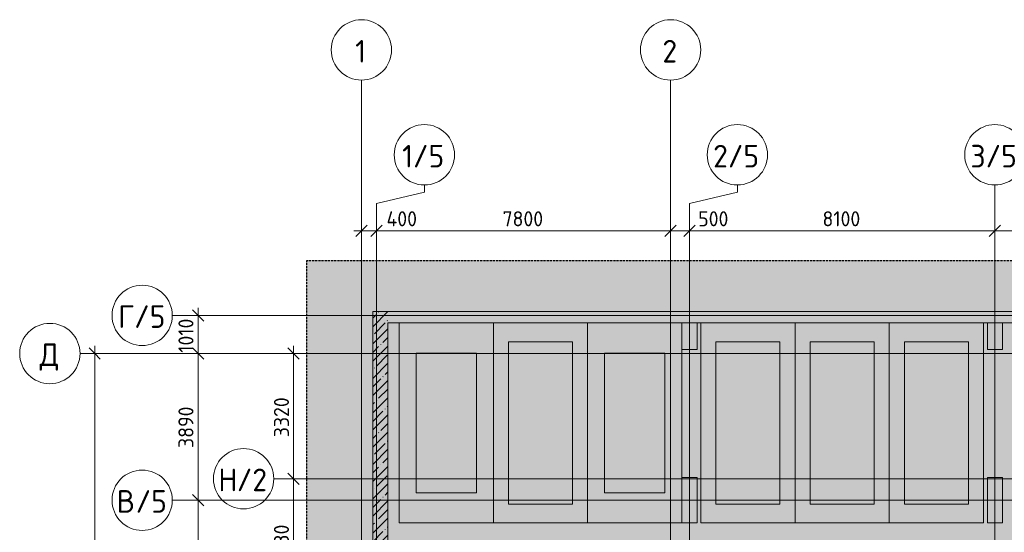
# Model space of a CAD drawing. Header units: millimetres. Extents: x -9064 to 167246, y -7619 to 134351.
# Tile 34 of 112: x -9064 to 17050, y 120760 to 134351. Entities that reach past the tile are written whole.
import ezdxf

# ---------------------------------------------------------------- set-up
doc = ezdxf.new("R2010")
doc.units = ezdxf.units.MM
doc.linetypes.add('3_ Штрих_ 5 х 3 мм', pattern=[8, 5, -3])
doc.linetypes.add('4_ Штрихпунктир_ 10 х 2 мм', pattern=[14, 10, -2, 0, -2])
for name, color, linetype, lineweight in [('A-ANNO-DIMS', 7, 'Continuous', 5), ('A-ANNO-DIMS-200', 7, 'Continuous', 5), ('A-DETL', 7, 'Continuous', 15), ('A-DETL-GENF', 7, 'Continuous', 13), ('A-WALL', 7, 'Continuous', 13), ('A-WALL-PATT', 7, 'Continuous', 13), ('C-PRKG', 7, 'Continuous', 13), ('S-COLS', 7, 'Continuous', 15), ('S-GRID', 7, 'Continuous', 5), ('S-GRID-IDEN', 7, 'Continuous', 5)]:
    doc.layers.add(name, color=color, linetype=linetype, lineweight=lineweight)
doc.styles.add('GOST Common_1', font='GOST_Common.ttf', dxfattribs={"height": 600})
doc.styles.add('GOST Common_2', font='GOST_Common.ttf', dxfattribs={"height": 400})
doc.dimstyles.new('2_мм', dxfattribs={"dimscale": 304.8, "dimtxt": 402.285999, "dimasz": 0.984252, "dimexe": 0.656168, "dimexo": 0.984252, "dimgap": 0, "dimtad": 1, "dimdec": 0, "dimdsep": 46, "dimtxsty": 'GOST Common_2', "dimblk1": 'OBLIQUE', "dimblk2": 'OBLIQUE', "dimsah": 1, "dimcen": 0.09, "dimdle": 0.656168, "dimadec": 5, "dimazin": 2, "dimtfac": 1, "dimtdec": 4, "dimtix": 1, "dimtmove": 0, "dimatfit": 3, "dimfxl": 1, "dimtvp": 1, "dimtolj": 1, "dimtzin": 0, "dimarcsym": 2})
doc.dimstyles.new('2_мм_1', dxfattribs={"dimscale": 304.8, "dimtxt": 402.285999, "dimasz": 0.984252, "dimexe": 0.656168, "dimexo": 0.984252, "dimgap": 0, "dimtad": 1, "dimdec": 0, "dimdsep": 46, "dimtxsty": 'GOST Common_2', "dimblk1": 'OBLIQUE', "dimblk2": 'OBLIQUE', "dimsah": 1, "dimcen": 0.09, "dimdle": 0.656168, "dimadec": 5, "dimazin": 2, "dimtfac": 1, "dimtdec": 4, "dimtix": 1, "dimtmove": 1, "dimatfit": 3, "dimfxl": 1, "dimtvp": 1, "dimtolj": 1, "dimtzin": 0, "dimarcsym": 2})
pattern_1 = [(45, (0, 0), (-228.0985, 228.0985), []), (45, (228.1, 0), (-228.0985, 228.0985), [403.225, -80.645, 6.706, -73.939])]

# ---------------------------------------------------------------- blocks, each defined once
blk = doc.blocks.new('АР_Машиноместо - 5300x2500_С-3113488-Маркировочный план-схема -2 этажа на отм_-9_600')
at = {"layer": 'C-PRKG'}
for p, q in [((0, 0), (0, 5300)), ((2500, 0), (2500, 5300)), ((400, 4800), (2100, 4800)), ((400, 500), (400, 4800)), ((2100, 500), (2100, 4800)), ((400, 500), (2100, 500)), ((2500, 0), (0, 0))]:
    blk.add_line(p, q, dxfattribs=at)
blk = doc.blocks.new('АР_Машиноместо - 4900x2400_М__5300х2500_-V62-Маркировочный план-схема -2 этажа на отм_-9_600')
at = {"layer": 'C-PRKG'}
for p, q in [((0, 0), (0, 5300)), ((2500, 0), (2500, 5300)), ((450, 4500), (2050, 4500)), ((450, 800), (450, 4500)), ((2050, 800), (2050, 4500)), ((450, 800), (2050, 800)), ((2500, 0), (0, 0))]:
    blk.add_line(p, q, dxfattribs=at)
blk = doc.blocks.new('АР_Машиноместо - 4900x2400_М__5300х2500_-V74-Маркировочный план-схема -2 этажа на отм_-9_600')
at = {"layer": 'C-PRKG'}
for p, q in [((2500, 0), (0, 0)), ((2500, 0), (2500, -5300)), ((450, -800), (450, -4500)), ((450, -800), (2050, -800)), ((2050, -800), (2050, -4500)), ((0, -1200), (0, -4600)), ((450, -4500), (2050, -4500))]:
    blk.add_line(p, q, dxfattribs=at)
blk = doc.blocks.new('Ось сетки - 8_0 мм-31302-Маркировочный план-схема -2 этажа на отм_-9_600')
at = {"layer": 'S-GRID-IDEN'}
blk.add_circle((0, 0), 4, dxfattribs=at)
blk = doc.blocks.new('DIMBLOCK15-Маркировочный план-схема -2 этажа на отм_-9_600')
at = {"layer": 'A-ANNO-DIMS-200'}
for p, q in [((-200, 128749), (400, 128749)), ((0, 128661), (0, 128949)), ((0, 128749), (0, 128661)), ((464, 128749), (200, 128749)), ((400, 128661), (400, 128949)), ((400, 128749), (400, 128661)), ((1543, 128749), (464, 128749))]:
    blk.add_line(p, q, dxfattribs=at)
at = {"layer": 'A-ANNO-DIMS-200', "lineweight": 25}
for p, q in [((0, 128749), (-150, 128599)), ((0, 128749), (150, 128899)), ((400, 128749), (250, 128599)), ((400, 128749), (550, 128899))]:
    blk.add_line(p, q, dxfattribs=at)
at = {"layer": 'A-ANNO-DIMS-200', "color": 0, "insert": (664, 129272), "char_height": 400, "width": 1055.49, "attachment_point": 1, "line_spacing_factor": 1.022761, "style": 'GOST Common_2'}
blk.add_mtext('400', dxfattribs=at)
blk = doc.blocks.new('_Oblique')
at = {"color": 0, "linetype": 'ByBlock', "lineweight": -2}
blk.add_line((-0.5, -0.5), (0.5, 0.5), dxfattribs=at)
blk = doc.blocks.new('DIMBLOCK16-Маркировочный план-схема -2 этажа на отм_-9_600')
at = {"layer": 'A-ANNO-DIMS-200', "lineweight": 25}
for p, q in [((400, 128749), (250, 128599)), ((400, 128749), (550, 128899)), ((8200, 128749), (8050, 128599)), ((8200, 128749), (8350, 128899))]:
    blk.add_line(p, q, dxfattribs=at)
at = {"layer": 'A-ANNO-DIMS-200'}
for p, q in [((400, 128661), (400, 128949)), ((400, 128749), (8200, 128749)), ((400, 128749), (400, 128661)), ((8200, 128661), (8200, 128949)), ((8200, 128749), (8200, 128661))]:
    blk.add_line(p, q, dxfattribs=at)
at = {"layer": 'A-ANNO-DIMS-200', "color": 0, "insert": (3741, 129272), "char_height": 400, "width": 1341.86, "attachment_point": 1, "line_spacing_factor": 1.022761, "style": 'GOST Common_2'}
blk.add_mtext('7800', dxfattribs=at)
blk = doc.blocks.new('DIMBLOCK17-Маркировочный план-схема -2 этажа на отм_-9_600')
at = {"layer": 'A-ANNO-DIMS-200', "lineweight": 25}
for p, q in [((8200, 128749), (8050, 128599)), ((8200, 128749), (8350, 128899)), ((8700, 128749), (8550, 128599)), ((8700, 128749), (8850, 128899))]:
    blk.add_line(p, q, dxfattribs=at)
at = {"layer": 'A-ANNO-DIMS-200'}
for p, q in [((8200, 128661), (8200, 128949)), ((8200, 128749), (8700, 128749)), ((8200, 128749), (8200, 128661)), ((8732, 128749), (8450, 128749)), ((8700, 128661), (8700, 128949)), ((8700, 128749), (8700, 128661)), ((9771, 128749), (8732, 128749))]:
    blk.add_line(p, q, dxfattribs=at)
at = {"layer": 'A-ANNO-DIMS-200', "color": 0, "insert": (8932, 129272), "char_height": 400, "width": 1006.4, "attachment_point": 1, "line_spacing_factor": 1.022761, "style": 'GOST Common_2'}
blk.add_mtext('500', dxfattribs=at)
blk = doc.blocks.new('DIMBLOCK18-Маркировочный план-схема -2 этажа на отм_-9_600')
at = {"layer": 'A-ANNO-DIMS-200', "lineweight": 25}
for p, q in [((8700, 128749), (8550, 128599)), ((8700, 128749), (8850, 128899)), ((16800, 128749), (16650, 128599)), ((16800, 128749), (16950, 128899))]:
    blk.add_line(p, q, dxfattribs=at)
at = {"layer": 'A-ANNO-DIMS-200'}
for p, q in [((8700, 128661), (8700, 128949)), ((8700, 128749), (16800, 128749)), ((8700, 128749), (8700, 128661)), ((16800, 128661), (16800, 128949)), ((16800, 128749), (16800, 128661))]:
    blk.add_line(p, q, dxfattribs=at)
at = {"layer": 'A-ANNO-DIMS-200', "color": 0, "insert": (12228, 129272), "char_height": 400, "width": 1251.86, "attachment_point": 1, "line_spacing_factor": 1.022761, "style": 'GOST Common_2'}
blk.add_mtext('8100', dxfattribs=at)
blk = doc.blocks.new('DIMBLOCK19-Маркировочный план-схема -2 этажа на отм_-9_600')
at = {"layer": 'A-ANNO-DIMS-200', "lineweight": 25}
for p, q in [((16800, 128749), (16650, 128599)), ((16800, 128749), (16950, 128899)), ((24900, 128749), (24750, 128599)), ((24900, 128749), (25050, 128899))]:
    blk.add_line(p, q, dxfattribs=at)
at = {"layer": 'A-ANNO-DIMS-200'}
for p, q in [((16800, 128661), (16800, 128949)), ((16800, 128749), (24900, 128749)), ((16800, 128749), (16800, 128661)), ((24900, 128661), (24900, 128949)), ((24900, 128749), (24900, 128661))]:
    blk.add_line(p, q, dxfattribs=at)
at = {"layer": 'A-ANNO-DIMS-200', "color": 0, "insert": (20328, 129272), "char_height": 400, "width": 1251.86, "attachment_point": 1, "line_spacing_factor": 1.022761, "style": 'GOST Common_2'}
blk.add_mtext('8100', dxfattribs=at)
blk = doc.blocks.new('DIMBLOCK112-Маркировочный план-схема -2 этажа на отм_-9_600')
at = {"layer": 'A-ANNO-DIMS-200', "lineweight": 25}
for p, q in [((-4332, 121610), (-4482, 121760)), ((-4332, 121610), (-4182, 121460)), ((-4332, 113500), (-4482, 113650)), ((-4332, 113500), (-4182, 113350))]:
    blk.add_line(p, q, dxfattribs=at)
at = {"layer": 'A-ANNO-DIMS-200'}
for p, q in [((-4244, 121610), (-4532, 121610)), ((-4332, 113500), (-4332, 121610)), ((-4332, 121610), (-4244, 121610)), ((-4244, 113500), (-4532, 113500)), ((-4332, 113500), (-4244, 113500))]:
    blk.add_line(p, q, dxfattribs=at)
at = {"layer": 'A-ANNO-DIMS-200', "color": 0, "insert": (-4855, 117071), "char_height": 400, "width": 1161.86, "attachment_point": 1, "rotation": 90, "line_spacing_factor": 1.022761, "style": 'GOST Common_2'}
blk.add_mtext('8110', dxfattribs=at)
blk = doc.blocks.new('DIMBLOCK113-Маркировочный план-схема -2 этажа на отм_-9_600')
at = {"layer": 'A-ANNO-DIMS-200', "lineweight": 25}
for p, q in [((-4332, 125500), (-4482, 125650)), ((-4332, 125500), (-4182, 125350)), ((-4332, 121610), (-4482, 121760)), ((-4332, 121610), (-4182, 121460))]:
    blk.add_line(p, q, dxfattribs=at)
at = {"layer": 'A-ANNO-DIMS-200'}
for p, q in [((-4244, 125500), (-4532, 125500)), ((-4332, 121610), (-4332, 125500)), ((-4332, 125500), (-4244, 125500)), ((-4244, 121610), (-4532, 121610)), ((-4332, 121610), (-4244, 121610))]:
    blk.add_line(p, q, dxfattribs=at)
at = {"layer": 'A-ANNO-DIMS-200', "color": 0, "insert": (-4855, 122996), "char_height": 400, "width": 1341.86, "attachment_point": 1, "rotation": 90, "line_spacing_factor": 1.022761, "style": 'GOST Common_2'}
blk.add_mtext('3890', dxfattribs=at)
blk = doc.blocks.new('DIMBLOCK114-Маркировочный план-схема -2 этажа на отм_-9_600')
at = {"layer": 'A-ANNO-DIMS-200', "lineweight": 25}
for p, q in [((-4332, 126510), (-4482, 126660)), ((-4332, 126510), (-4182, 126360)), ((-4332, 125500), (-4482, 125650)), ((-4332, 125500), (-4182, 125350))]:
    blk.add_line(p, q, dxfattribs=at)
at = {"layer": 'A-ANNO-DIMS-200'}
for p, q in [((-4332, 125500), (-4332, 126710)), ((-3050, 126510), (-4532, 126510)), ((-4332, 126510), (-3050, 126510)), ((-4244, 125500), (-4532, 125500)), ((-4332, 125500), (-4244, 125500))]:
    blk.add_line(p, q, dxfattribs=at)
at = {"layer": 'A-ANNO-DIMS-200', "color": 0, "insert": (-4855, 125521), "char_height": 400, "width": 1161.86, "attachment_point": 1, "rotation": 90, "line_spacing_factor": 1.022761, "style": 'GOST Common_2'}
blk.add_mtext('1010', dxfattribs=at)
blk = doc.blocks.new('DIMBLOCK141-Маркировочный план-схема -2 этажа на отм_-9_600')
at = {"layer": 'A-ANNO-DIMS-200', "lineweight": 25}
for p, q in [((-7075, 125500), (-7225, 125650)), ((-7075, 125500), (-6925, 125350)), ((-7075, 99300), (-7225, 99450)), ((-7075, 99300), (-6925, 99150))]:
    blk.add_line(p, q, dxfattribs=at)
at = {"layer": 'A-ANNO-DIMS-200'}
for p, q in [((-7075, 99300), (-7075, 125700)), ((-6987, 125500), (-7275, 125500)), ((-7075, 125500), (-6987, 125500)), ((-6987, 99300), (-7275, 99300)), ((-7075, 99300), (-6987, 99300))]:
    blk.add_line(p, q, dxfattribs=at)
at = {"layer": 'A-ANNO-DIMS-200', "color": 0, "insert": (-7598, 111701), "char_height": 400, "width": 1677.33, "attachment_point": 1, "rotation": 90, "line_spacing_factor": 1.022761, "style": 'GOST Common_2'}
blk.add_mtext('26200', dxfattribs=at)
blk = doc.blocks.new('DIMBLOCK146-Маркировочный план-схема -2 этажа на отм_-9_600')
at = {"layer": 'A-ANNO-DIMS-200', "lineweight": 25}
for p, q in [((-1798, 122180), (-1948, 122330)), ((-1798, 122180), (-1648, 122030)), ((-1798, 118700), (-1948, 118850)), ((-1798, 118700), (-1648, 118550))]:
    blk.add_line(p, q, dxfattribs=at)
at = {"layer": 'A-ANNO-DIMS-200'}
for p, q in [((-1710, 122180), (-1998, 122180)), ((-1798, 118700), (-1798, 122180)), ((-1798, 122180), (-1710, 122180)), ((-1710, 118700), (-1998, 118700)), ((-1798, 118700), (-1710, 118700))]:
    blk.add_line(p, q, dxfattribs=at)
at = {"layer": 'A-ANNO-DIMS-200', "color": 0, "insert": (-2321, 119860), "char_height": 400, "width": 1390.95, "attachment_point": 1, "rotation": 90, "line_spacing_factor": 1.022761, "style": 'GOST Common_2'}
blk.add_mtext('3480', dxfattribs=at)
blk = doc.blocks.new('DIMBLOCK147-Маркировочный план-схема -2 этажа на отм_-9_600')
at = {"layer": 'A-ANNO-DIMS-200', "lineweight": 25}
for p, q in [((-1798, 125500), (-1948, 125650)), ((-1798, 125500), (-1648, 125350)), ((-1798, 122180), (-1948, 122330)), ((-1798, 122180), (-1648, 122030))]:
    blk.add_line(p, q, dxfattribs=at)
at = {"layer": 'A-ANNO-DIMS-200'}
for p, q in [((-1798, 122180), (-1798, 125700)), ((-1710, 125500), (-1998, 125500)), ((-1798, 125500), (-1710, 125500)), ((-1710, 122180), (-1998, 122180)), ((-1798, 122180), (-1710, 122180))]:
    blk.add_line(p, q, dxfattribs=at)
at = {"layer": 'A-ANNO-DIMS-200', "color": 0, "insert": (-2321, 123281), "char_height": 400, "width": 1341.86, "attachment_point": 1, "rotation": 90, "line_spacing_factor": 1.022761, "style": 'GOST Common_2'}
blk.add_mtext('3320', dxfattribs=at)

msp = doc.modelspace()

# ---------------------------------------------------------------- hatches: boundary and pattern name
at = {"layer": 'A-DETL-GENF', "true_color": 0xffffff}
h = msp.add_hatch(color=7, dxfattribs=at)
h.paths.add_polyline_path([(4850, 32200), (38582.9, 32200), (38582.9, 48000), (32600, 48000), (32600, 51450), (29550, 51450), (29550, 77950), (32600, 77950), (32600, 100300), (45250, 100300), (45250, 127956.4), (-1456, 127956.4), (-1456, 79200), (4850, 79200), (4850, 32650.6)])
h.paths.add_polyline_path([(37095.7, 36100), (37049.7, 36100), (37050, 36200), (37095.7, 36200), (37091.7, 36192.4), (37056.3, 36190.3), (37054.2, 36185.4), (37056.3, 36109.7), (37061.2, 36107.6), (37091.7, 36107.6)])
h.paths.add_polyline_path([(32810, 41829.6), (32802.2, 41834.1), (32800, 41874.6), (32794.7, 41876.8), (32700, 41874.6), (32697.8, 41869.3), (32697.8, 41834.1), (32690, 41829.6), (32690, 41881.6), (32810, 41881.6), (32810, 41850.5)])
h.paths.add_polyline_path([(19135, 41829.6), (19127.2, 41834.1), (19125, 41874.6), (19113.8, 41876.8), (19025, 41874.6), (19022.8, 41869.3), (19022.8, 41834.1), (19015, 41829.6), (19015, 41881.6), (19135, 41881.6), (19135, 41850.5)])
h.paths.add_polyline_path([(32724.5, 43925), (32694.7, 43925.1), (32694.7, 44025), (32739.5, 44022.7), (32736.7, 44017.4), (32701.3, 44015.3), (32699.2, 44010.4), (32701.3, 43934.7), (32706.2, 43932.6), (32736.7, 43932.6), (32740.7, 43925)])
h.paths.add_polyline_path([(12560, 46350), (12360, 46350), (12360, 77760), (12560, 77760), (12560, 61260), (24060, 61260), (24060, 61060.2), (12560, 61060.2), (12560, 50474.4)])
h.paths.add_polyline_path([(29750, 51650), (32600, 51650), (32600, 60850), (29750, 60850), (29750, 51700)])
h.paths.add_polyline_path([(30119, 61050), (32600, 61050), (32600, 77750), (29750, 77750), (29750, 61050), (30050, 61050)])
h.paths.add_polyline_path([(400, 81000), (400, 81000), (400, 81000)])
h.paths.add_polyline_path([(3160, 81204.6), (3152.2, 81209.1), (3150, 81249.6), (3144.7, 81251.8), (3050, 81249.6), (3047.8, 81244.3), (3047.8, 81209.1), (3040, 81204.6), (3040, 81256.6), (3160, 81256.6), (3160, 81225.5)])
h.paths.add_polyline_path([(4360, 81254.6), (4352.2, 81259.1), (4350, 81299.6), (4344.7, 81301.8), (4250, 81299.6), (4247.8, 81294.3), (4247.8, 81259.1), (4240, 81254.6), (4240, 81306.6), (4360, 81306.6), (4360, 81275.5)])
h.paths.add_polyline_path([(4250, 82290), (4248.4, 82290), (4250, 82410), (4300.4, 82410), (4295.9, 82402.2), (4255.4, 82400), (4253.2, 82394.7), (4255.4, 82300), (4260.7, 82297.8), (4295.9, 82297.8), (4300.4, 82290), (4251, 82290)])
h.paths.add_polyline_path([(30275, 84600), (21175, 84600), (21175, 84800), (30075, 84800), (30075, 96615), (30275, 96615), (30275, 84900)])
h.paths.add_polyline_path([(4254, 85390), (4248.4, 85390), (4250, 85510), (4300.4, 85510), (4295.9, 85502.2), (4255.4, 85500), (4253.2, 85494.7), (4255.4, 85400), (4260.7, 85397.8), (4295.9, 85397.8), (4300.4, 85390), (4255.4, 85390)])
h.paths.add_polyline_path([(43950, 102140), (1750, 102140), (1750, 102340), (43750, 102340), (43750, 118060), (1750, 118060), (1750, 118260), (43950, 118260), (43950, 102340)])
at = {"layer": 'A-WALL-PATT', "lineweight": 5}
h = msp.add_hatch(dxfattribs=at)
h.set_pattern_fill('FP_3', color=256, style=0, pattern_type=2)
h.set_pattern_definition(pattern_1)
h.paths.add_polyline_path([(380.7, 101450), (700, 101450), (700, 126610), (300, 126610), (300, 101450)])
h = msp.add_hatch(dxfattribs=at)
h.set_pattern_fill('FP_3', color=256, style=0, pattern_type=2)
h.set_pattern_definition(pattern_1)
h.paths.add_polyline_path([(16600, 126310), (40650, 126310), (40650, 126610), (700, 126610), (700, 126310), (10811.6, 126310)])

# ---------------------------------------------------------------- linework, layer by layer
at = {"layer": 'A-DETL', "linetype": '3_ Штрих_ 5 х 3 мм', "lineweight": 30}
for p, q in [((47550, 127956.4), (-1456, 127956.4)), ((-1456, 127956.4), (-1456, 79200))]:
    msp.add_line(p, q, dxfattribs=at)
at = {"layer": 'A-WALL'}
for p, q in [((300, 126610), (300, 101450)), ((44350, 126610), (300, 126610)), ((700, 101450), (700, 126310)), ((700, 126310), (44350, 126310))]:
    msp.add_line(p, q, dxfattribs=at)
at = {"layer": 'S-COLS'}
for p, q in [((8900, 126310), (8500, 126310)), ((8500, 126310), (8500, 125610)), ((8900, 125610), (8900, 126310)), ((17000, 126310), (16600, 126310)), ((16600, 126310), (16600, 125610)), ((17000, 125610), (17000, 126310)), ((8500, 125610), (8900, 125610)), ((16600, 125610), (17000, 125610)), ((8900, 122210), (8500, 122210)), ((8500, 122210), (8500, 121010)), ((8900, 121010), (8900, 122210)), ((17000, 122210), (16600, 122210)), ((16600, 122210), (16600, 121010)), ((17000, 121010), (17000, 122210)), ((8500, 121010), (8900, 121010)), ((16600, 121010), (17000, 121010))]:
    msp.add_line(p, q, dxfattribs=at)
at = {"layer": 'S-GRID', "linetype": '4_ Штрихпунктир_ 10 х 2 мм'}
for p, q in [((0, -6019.4), (0, 132751)), ((8200, -6019.4), (8200, 132751)), ((16800, 103519.5), (16800, 129968.9)), ((8200, 29261), (8200, 129588.4)), ((400, 103519.5), (400, 129481.6)), ((8700, 103519.5), (8700, 129481.6)), ((150645.9, 126510), (-5015.3, 126510)), ((153644.9, 126510), (-2750.3, 126510)), ((156296.3, 125500), (-7463.6, 125500)), ((65663, 122180), (-2325.7, 122180)), ((65663, 121610), (-5015.3, 121610)), ((153644.9, 121610), (-2750.3, 121610))]:
    msp.add_line(p, q, dxfattribs=at)
at = {"layer": 'S-GRID'}
for p, q in [((1670, 129776.1), (1670, 129968.9)), ((9970, 129776.1), (9970, 129968.9)), ((400, 129481.6), (1670, 129776.1)), ((8700, 129481.6), (9970, 129776.1))]:
    msp.add_line(p, q, dxfattribs=at)

# ---------------------------------------------------------------- block references
at = {"layer": 'C-PRKG'}
for name, p in [('АР_Машиноместо - 4900x2400_М__5300х2500_-V62-Маркировочный план-схема -2 этажа на отм_-9_600', (1000, 121010)), ('АР_Машиноместо - 5300x2500_С-3113488-Маркировочный план-схема -2 этажа на отм_-9_600', (3500, 121010)), ('АР_Машиноместо - 5300x2500_С-3113488-Маркировочный план-схема -2 этажа на отм_-9_600', (9000, 121010)), ('АР_Машиноместо - 5300x2500_С-3113488-Маркировочный план-схема -2 этажа на отм_-9_600', (11500, 121010)), ('АР_Машиноместо - 5300x2500_С-3113488-Маркировочный план-схема -2 этажа на отм_-9_600', (14000, 121010))]:
    msp.add_blockref(name, p, dxfattribs=at)
at = {"layer": 'C-PRKG', "rotation": 180}
msp.add_blockref('АР_Машиноместо - 4900x2400_М__5300х2500_-V74-Маркировочный план-схема -2 этажа на отм_-9_600', (8500, 121010), dxfattribs=at)
at = {"layer": 'S-GRID-IDEN', "xscale": 199.9999999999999, "yscale": 199.9999999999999, "zscale": 199.9999999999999}
for p in [(0, 133551), (8200, 133551), (1670, 130768.9), (9970, 130768.9), (16800, 130768.9)]:
    msp.add_blockref('Ось сетки - 8_0 мм-31302-Маркировочный план-схема -2 этажа на отм_-9_600', p, dxfattribs=at)
for p, rotation in [((-5815.3, 126510), 89.99999999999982), ((-8263.6, 125500), 89.99999999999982), ((-3125.7, 122180), 89.99999999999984), ((-5815.3, 121610), 89.99999999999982)]:
    msp.add_blockref('Ось сетки - 8_0 мм-31302-Маркировочный план-схема -2 этажа на отм_-9_600', p, dxfattribs=dict(at, rotation=rotation))

# ---------------------------------------------------------------- texts
at = {"layer": 'S-GRID-IDEN', "char_height": 600, "attachment_point": 1, "style": 'GOST Common_1'}
for s, insert, width in [('\\fGOST Common|b0|i0|c204|p34|;1', (-165.2, 133815.2), 384.81), ('\\fGOST Common|b0|i0|c204|p34|;2', (7981.8, 133815.2), 513.08), ('1/5', (1080.8, 131033.1), 1410.97), ('2/5', (9327.8, 131033.1), 1539.24), ('3/5', (16151.8, 131033.1), 1555.274), ('\\fGOST Common|b0|i0|c204|p34|;Г', (-6452.1, 126779.1), 513.08), ('/5', (-6028.8, 126779.1), 1026.16), ('\\fGOST Common|b0|i0|c204|p34|;Д', (-8536.4, 125769.1), 657.384), ('/2', (-3306.1, 122449.1), 1026.16), ('\\fGOST Common|b0|i0|c204|p34|;Н', (-3795.6, 122449.1), 593.249), ('\\fGOST Common|b0|i0|c204|p34|;В', (-6491.1, 121879.1), 609.282), ('/5', (-5988.4, 121879.1), 1026.16)]:
    msp.add_mtext(s, dxfattribs=dict(at, insert=insert, width=width))

# ---------------------------------------------------------------- dimensions: what is measured, and where the dimension line sits
at = {"layer": 'A-ANNO-DIMS'}
for base, p1, p2, override, picture, middle in [((400, 128749.2), (0, 128961.3), (400, 128961.3), {"dimpost": '<>', "dimfxl": 400}, 'DIMBLOCK15-Маркировочный план-схема -2 этажа на отм_-9_600', (1191.6, 129005.3)), ((8700, 128749.2), (8200, 128961.3), (8700, 128961.3), {"dimpost": '<>', "dimfxl": 500}, 'DIMBLOCK17-Маркировочный план-схема -2 этажа на отм_-9_600', (9435.1, 129005.3))]:
    dim = msp.add_linear_dim(base=base, p1=p1, p2=p2, dimstyle='2_мм_1', override=override, dxfattribs=at)
    dim.commit()
    dim.dimension.update_dxf_attribs({"geometry": picture, "text_midpoint": middle, "dimtype": 160})
for base, p1, p2, override, picture, middle in [((8200, 128749.2), (400, 128961.3), (8200, 128961.3), {"dimpost": '<>', "dimfxl": 7800}, 'DIMBLOCK16-Маркировочный план-схема -2 этажа на отм_-9_600', (4300, 128949.2)), ((16800, 128749.2), (8700, 128961.3), (16800, 128961.3), {"dimpost": '<>', "dimfxl": 8100}, 'DIMBLOCK18-Маркировочный план-схема -2 этажа на отм_-9_600', (12750, 128949.2)), ((24900, 128749.2), (16800, 128961.3), (24900, 128961.3), {"dimpost": '<>', "dimfxl": 8100}, 'DIMBLOCK19-Маркировочный план-схема -2 этажа на отм_-9_600', (20850, 128949.2))]:
    dim = msp.add_linear_dim(base=base, p1=p1, p2=p2, dimstyle='2_мм', override=override, dxfattribs=at)
    dim.commit()
    dim.dimension.update_dxf_attribs({"geometry": picture, "text_midpoint": middle})
for base, p1, p2, override, picture, middle in [((-4331.9, 126510), (-4544, 125500), (-2750.3, 126510), {"dimpost": '<>', "dimfxl": 2058.549857}, 'DIMBLOCK114-Маркировочный план-схема -2 этажа на отм_-9_600', (-4531.9, 126005)), ((-7074.8, 125500), (-7286.9, 99300), (-7286.9, 125500), {"dimpost": '<>', "dimfxl": 26200}, 'DIMBLOCK141-Маркировочный план-схема -2 этажа на отм_-9_600', (-7274.8, 112400)), ((-4331.9, 125500), (-4544, 121610), (-4544, 125500), {"dimpost": '<>', "dimfxl": 3890}, 'DIMBLOCK113-Маркировочный план-схема -2 этажа на отм_-9_600', (-4531.9, 123555)), ((-1798.1, 125500), (-2010.2, 122180), (-2010.2, 125500), {"dimpost": '<>', "dimfxl": 3320}, 'DIMBLOCK147-Маркировочный план-схема -2 этажа на отм_-9_600', (-1998.1, 123840)), ((-1798.1, 122180), (-2010.2, 118700), (-2010.2, 122180), {"dimpost": '<>', "dimfxl": 3480}, 'DIMBLOCK146-Маркировочный план-схема -2 этажа на отм_-9_600', (-1998.1, 120440)), ((-4331.9, 121610), (-4544, 113500), (-4544, 121610), {"dimpost": '<>', "dimfxl": 8110}, 'DIMBLOCK112-Маркировочный план-схема -2 этажа на отм_-9_600', (-4531.9, 117555))]:
    dim = msp.add_linear_dim(base=base, p1=p1, p2=p2, angle=90, dimstyle='2_мм', override=override, dxfattribs=at)
    dim.commit()
    dim.dimension.update_dxf_attribs({"geometry": picture, "text_midpoint": middle})

doc.saveas('drawing.dxf')
